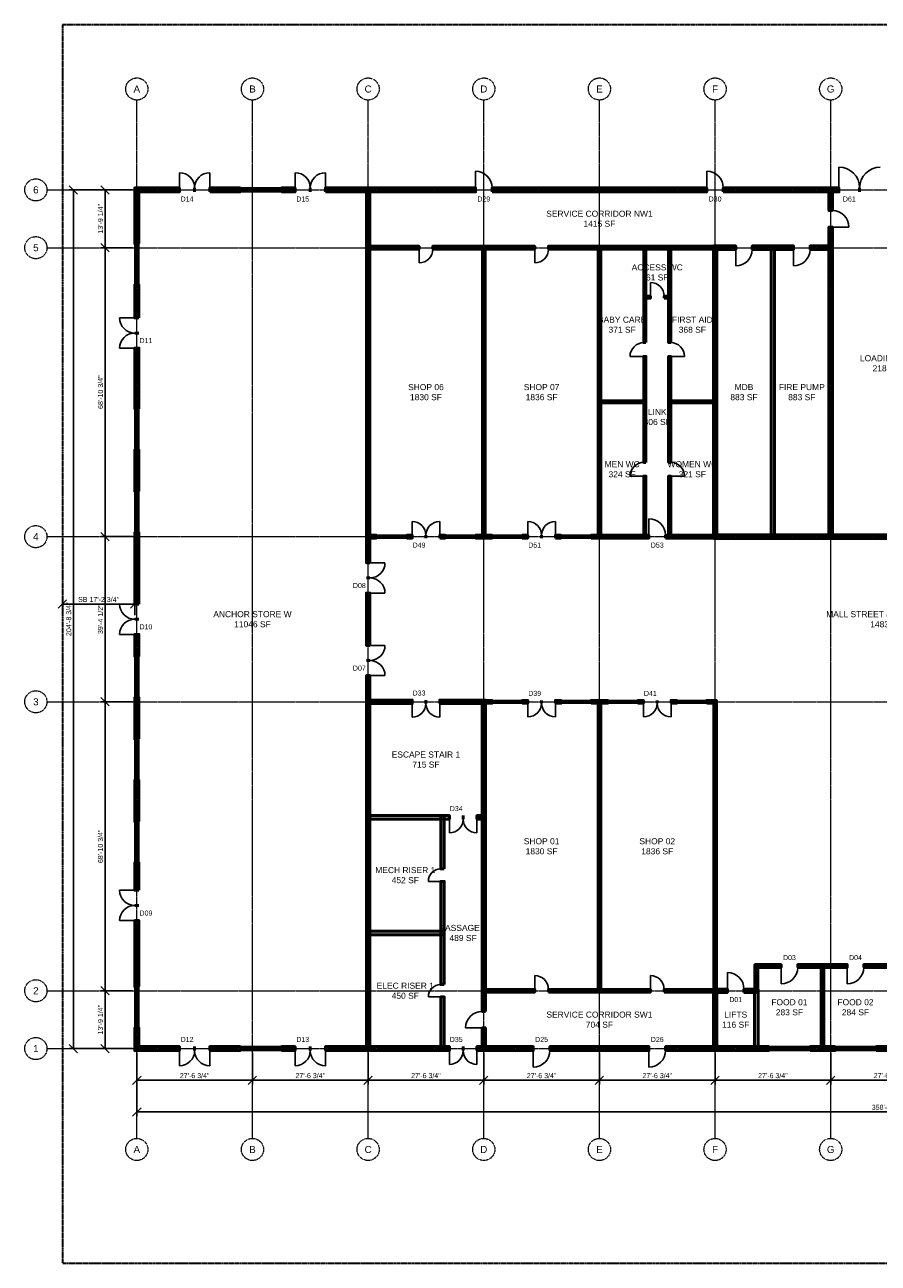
# Model space of a CAD drawing. Header units: inches. Extents: x -108 to 4832, y -12 to 3555.
# Tile 1 of 3: x -108 to 2333, y 0 to 3543. Entities that reach past the tile are written whole.
import ezdxf
from ezdxf.enums import TextEntityAlignment as Align

# ---------------------------------------------------------------- set-up
doc = ezdxf.new("R2010")
doc.units = ezdxf.units.IN
doc.header["$LTSCALE"] = 0.03937
doc.header["$MEASUREMENT"] = 0
doc.linetypes.add('CENTER', pattern=[5.08, 3.175, -0.635, 0.635, -0.635])
doc.linetypes.add('PHANTOM', pattern=[6.35, 3.175, -0.635, 0.635, -0.635, 0.635, -0.635])
for name, color, linetype, lineweight in [('A-ANNO-DIMS', 1, 'Continuous', 18), ('A-ANNO-SYMB', 2, 'Continuous', 18), ('A-AREA-IDEN', 2, 'Continuous', 18), ('A-DOOR', 3, 'Continuous', 25), ('A-GLAZ', 4, 'Continuous', 25), ('A-WALL', 7, 'Continuous', 50), ('A-WALL-PATT', 8, 'Continuous', 9), ('C-PROP-LINE', 1, 'PHANTOM', 35), ('S-GRID', 1, 'CENTER', 13)]:
    doc.layers.add(name, color=color, linetype=linetype, lineweight=lineweight)
doc.styles.add('NCS-ARIAL', font='arial.ttf')
doc.dimstyles.new('ARCH-48', dxfattribs={"dimscale": 192, "dimtxt": 0.075, "dimasz": 0.0625, "dimexe": 0.0625, "dimexo": 0.0625, "dimgap": 0.03125, "dimtad": 1, "dimdec": 4, "dimzin": 3, "dimdsep": 46, "dimlunit": 4, "dimtxsty": 'NCS-ARIAL', "dimtsz": 0.0625, "dimcen": 2.5, "dimclrd": 256, "dimclre": 256, "dimclrt": 256, "dimazin": 3, "dimtfac": 1, "dimtmove": 0, "dimatfit": 3})

msp = doc.modelspace()

# ---------------------------------------------------------------- hatches: boundary and pattern name
at = {"layer": 'A-WALL-PATT'}
for points in [[(206.69291, 3064.96063), (334.64567, 3064.96063), (334.64567, 3076.77165), (206.69291, 3076.77165)], [(218.50394, 2917.32283), (218.50394, 3076.77165), (206.69291, 3076.77165), (206.69291, 2917.32283)], [(421.25984, 3064.96063), (507.87402, 3064.96063), (507.87402, 3076.77165), (421.25984, 3076.77165)], [(625.98425, 3064.96063), (665.35433, 3064.96063), (665.35433, 3076.77165), (625.98425, 3076.77165)], [(751.9685, 3064.96063), (1181.10236, 3064.96063), (1181.10236, 3076.77165), (751.9685, 3076.77165)], [(878.93701, 2003.93701), (878.93701, 3075.7874), (869.09449, 3075.7874), (869.09449, 2003.93701)], [(1228.34646, 3064.96063), (1842.51969, 3064.96063), (1842.51969, 3076.77165), (1228.34646, 3076.77165)], [(1889.76378, 3064.96063), (2220.47244, 3064.96063), (2220.47244, 3076.77165), (1889.76378, 3076.77165)], [(2201.77165, 3011.81102), (2201.77165, 3075.7874), (2191.92913, 3075.7874), (2191.92913, 3011.81102)], [(2201.77165, 2073.8189), (2201.77165, 2964.56693), (2191.92913, 2964.56693), (2191.92913, 2073.8189)], [(870.07874, 2901.5748), (1019.68504, 2901.5748), (1019.68504, 2909.44882), (870.07874, 2909.44882)], [(1059.05512, 2901.5748), (1350.3937, 2901.5748), (1350.3937, 2909.44882), (1059.05512, 2909.44882)], [(1208.66142, 2074.80315), (1208.66142, 2909.44882), (1200.7874, 2909.44882), (1200.7874, 2074.80315)], [(1389.76378, 2901.5748), (1870.07874, 2901.5748), (1870.07874, 2909.44882), (1389.76378, 2909.44882)], [(1539.37008, 2074.80315), (1539.37008, 2909.44882), (1531.49606, 2909.44882), (1531.49606, 2074.80315)], [(1668.30709, 2633.85827), (1668.30709, 2908.46457), (1662.40157, 2908.46457), (1662.40157, 2633.85827)], [(1739.17323, 2633.85827), (1739.17323, 2908.46457), (1733.26772, 2908.46457), (1733.26772, 2633.85827)], [(1861.22047, 2900.59055), (1925.19685, 2900.59055), (1925.19685, 2910.43307), (1861.22047, 2910.43307)], [(1871.06299, 2073.8189), (1871.06299, 2910.43307), (1861.22047, 2910.43307), (1861.22047, 2073.8189)], [(1972.44094, 2900.59055), (2090.55118, 2900.59055), (2090.55118, 2910.43307), (1972.44094, 2910.43307)], [(2036.41732, 2073.8189), (2036.41732, 2910.43307), (2026.5748, 2910.43307), (2026.5748, 2073.8189)], [(2137.79528, 2900.59055), (2201.77165, 2900.59055), (2201.77165, 2910.43307), (2137.79528, 2910.43307)], [(218.50394, 2704.72441), (218.50394, 2799.2126), (206.69291, 2799.2126), (206.69291, 2704.72441)], [(1662.40157, 2760.82677), (1681.10236, 2760.82677), (1681.10236, 2766.73228), (1662.40157, 2766.73228)], [(1720.47244, 2760.82677), (1739.17323, 2760.82677), (1739.17323, 2766.73228), (1720.47244, 2766.73228)], [(218.50394, 2444.88189), (218.50394, 2618.11024), (206.69291, 2618.11024), (206.69291, 2444.88189)], [(1668.30709, 2291.33858), (1668.30709, 2594.48819), (1662.40157, 2594.48819), (1662.40157, 2291.33858)], [(1739.17323, 2291.33858), (1739.17323, 2594.48819), (1733.26772, 2594.48819), (1733.26772, 2291.33858)], [(1532.48031, 2461.61417), (1668.30709, 2461.61417), (1668.30709, 2467.51969), (1532.48031, 2467.51969)], [(1733.26772, 2461.61417), (1869.09449, 2461.61417), (1869.09449, 2467.51969), (1733.26772, 2467.51969)], [(218.50394, 2208.66142), (218.50394, 2326.77165), (206.69291, 2326.77165), (206.69291, 2208.66142)], [(1668.30709, 2075.7874), (1668.30709, 2251.9685), (1662.40157, 2251.9685), (1662.40157, 2075.7874)], [(1739.17323, 2075.7874), (1739.17323, 2251.9685), (1733.26772, 2251.9685), (1733.26772, 2075.7874)], [(218.50394, 1885.82677), (218.50394, 2090.55118), (206.69291, 2090.55118), (206.69291, 1885.82677)], [(870.07874, 2074.80315), (897.6378, 2074.80315), (897.6378, 2082.67717), (870.07874, 2082.67717)], [(984.25197, 2074.80315), (1000, 2074.80315), (1000, 2082.67717), (984.25197, 2082.67717)], [(1078.74016, 2074.80315), (1094.48819, 2074.80315), (1094.48819, 2082.67717), (1078.74016, 2082.67717)], [(1181.10236, 2074.80315), (1228.34646, 2074.80315), (1228.34646, 2082.67717), (1181.10236, 2082.67717)], [(1314.96063, 2074.80315), (1330.70866, 2074.80315), (1330.70866, 2082.67717), (1314.96063, 2082.67717)], [(1409.44882, 2074.80315), (1425.19685, 2074.80315), (1425.19685, 2082.67717), (1409.44882, 2082.67717)], [(1511.81102, 2074.80315), (1677.16535, 2074.80315), (1677.16535, 2082.67717), (1511.81102, 2082.67717)], [(1724.40945, 2074.80315), (1870.07874, 2074.80315), (1870.07874, 2082.67717), (1724.40945, 2082.67717)], [(1861.22047, 2073.8189), (2863.18898, 2073.8189), (2863.18898, 2083.66142), (1861.22047, 2083.66142)], [(878.93701, 1767.71654), (878.93701, 1917.32283), (869.09449, 1917.32283), (869.09449, 1767.71654)], [(218.50394, 1736.22047), (218.50394, 1799.2126), (206.69291, 1799.2126), (206.69291, 1736.22047)], [(878.93701, 609.25197), (878.93701, 1681.10236), (869.09449, 1681.10236), (869.09449, 609.25197)], [(218.50394, 1500), (218.50394, 1618.11024), (206.69291, 1618.11024), (206.69291, 1500)], [(869.09449, 1601.37795), (1000, 1601.37795), (1000, 1611.22047), (869.09449, 1611.22047)], [(1078.74016, 1601.37795), (1209.64567, 1601.37795), (1209.64567, 1611.22047), (1078.74016, 1611.22047)], [(1209.64567, 720.47244), (1209.64567, 1611.22047), (1199.80315, 1611.22047), (1199.80315, 720.47244)], [(1200.7874, 1602.3622), (1228.34646, 1602.3622), (1228.34646, 1610.23622), (1200.7874, 1610.23622)], [(1314.96063, 1602.3622), (1330.70866, 1602.3622), (1330.70866, 1610.23622), (1314.96063, 1610.23622)], [(1409.44882, 1602.3622), (1425.19685, 1602.3622), (1425.19685, 1610.23622), (1409.44882, 1610.23622)], [(1511.81102, 1602.3622), (1559.05512, 1602.3622), (1559.05512, 1610.23622), (1511.81102, 1610.23622)], [(1539.37008, 775.59055), (1539.37008, 1610.23622), (1531.49606, 1610.23622), (1531.49606, 775.59055)], [(1645.66929, 1602.3622), (1661.41732, 1602.3622), (1661.41732, 1610.23622), (1645.66929, 1610.23622)], [(1740.15748, 1602.3622), (1755.90551, 1602.3622), (1755.90551, 1610.23622), (1740.15748, 1610.23622)], [(1842.51969, 1602.3622), (1870.07874, 1602.3622), (1870.07874, 1610.23622), (1842.51969, 1610.23622)], [(1870.07874, 775.59055), (1870.07874, 1610.23622), (1862.20472, 1610.23622), (1862.20472, 775.59055)], [(218.50394, 1263.77953), (218.50394, 1381.88976), (206.69291, 1381.88976), (206.69291, 1263.77953)], [(869.09449, 1270.66929), (1106.29921, 1270.66929), (1106.29921, 1280.51181), (869.09449, 1280.51181)], [(1091.53543, 1127.95276), (1091.53543, 1280.51181), (1081.69291, 1280.51181), (1081.69291, 1127.95276)], [(1185.03937, 1270.66929), (1209.64567, 1270.66929), (1209.64567, 1280.51181), (1185.03937, 1280.51181)], [(218.50394, 1066.92913), (218.50394, 1145.66929), (206.69291, 1145.66929), (206.69291, 1066.92913)], [(1091.53543, 797.24409), (1091.53543, 1092.51969), (1081.69291, 1092.51969), (1081.69291, 797.24409)], [(218.50394, 791.33858), (218.50394, 980.31496), (206.69291, 980.31496), (206.69291, 791.33858)], [(869.09449, 939.96063), (1091.53543, 939.96063), (1091.53543, 949.80315), (869.09449, 949.80315)], [(1980.31496, 846.45669), (2055.11811, 846.45669), (2055.11811, 854.33071), (1980.31496, 854.33071)], [(1988.18898, 775.59055), (1988.18898, 854.33071), (1980.31496, 854.33071), (1980.31496, 775.59055)], [(2102.3622, 846.45669), (2244.09449, 846.45669), (2244.09449, 854.33071), (2102.3622, 854.33071)], [(2177.16535, 610.23622), (2177.16535, 854.33071), (2169.29134, 854.33071), (2169.29134, 610.23622)], [(2291.33858, 846.45669), (2433.07087, 846.45669), (2433.07087, 854.33071), (2291.33858, 854.33071)], [(1200.7874, 775.59055), (1350.3937, 775.59055), (1350.3937, 783.46457), (1200.7874, 783.46457)], [(1389.76378, 775.59055), (1681.10236, 775.59055), (1681.10236, 783.46457), (1389.76378, 783.46457)], [(1720.47244, 775.59055), (1870.07874, 775.59055), (1870.07874, 783.46457), (1720.47244, 783.46457)], [(1861.22047, 774.6063), (1901.5748, 774.6063), (1901.5748, 784.44882), (1861.22047, 784.44882)], [(1871.06299, 609.25197), (1871.06299, 784.44882), (1861.22047, 784.44882), (1861.22047, 609.25197)], [(1948.8189, 774.6063), (1989.17323, 774.6063), (1989.17323, 784.44882), (1948.8189, 784.44882)], [(1989.17323, 609.25197), (1989.17323, 784.44882), (1979.33071, 784.44882), (1979.33071, 609.25197)], [(1091.53543, 609.25197), (1091.53543, 761.81102), (1081.69291, 761.81102), (1081.69291, 609.25197)], [(218.50394, 608.26772), (218.50394, 673.22835), (206.69291, 673.22835), (206.69291, 608.26772)], [(1209.64567, 609.25197), (1209.64567, 673.22835), (1199.80315, 673.22835), (1199.80315, 609.25197)], [(206.69291, 608.26772), (334.64567, 608.26772), (334.64567, 620.07874), (206.69291, 620.07874)], [(421.25984, 608.26772), (507.87402, 608.26772), (507.87402, 620.07874), (421.25984, 620.07874)], [(625.98425, 608.26772), (665.35433, 608.26772), (665.35433, 620.07874), (625.98425, 620.07874)], [(751.9685, 608.26772), (1106.29921, 608.26772), (1106.29921, 620.07874), (751.9685, 620.07874)], [(1185.03937, 608.26772), (1346.45669, 608.26772), (1346.45669, 620.07874), (1185.03937, 620.07874)], [(1393.70079, 608.26772), (1677.16535, 608.26772), (1677.16535, 620.07874), (1393.70079, 620.07874)], [(1724.40945, 608.26772), (2019.68504, 608.26772), (2019.68504, 620.07874), (1724.40945, 620.07874)], [(2137.79528, 608.26772), (2208.66142, 608.26772), (2208.66142, 620.07874), (2137.79528, 620.07874)], [(2326.77165, 608.26772), (2397.6378, 608.26772), (2397.6378, 620.07874), (2326.77165, 620.07874)]]:
    msp.add_hatch(color=256, dxfattribs=at).paths.add_polyline_path(points)

# ---------------------------------------------------------------- linework, layer by layer
at = {"layer": 'A-DOOR'}
for p, q in [((334.64567, 3076.77165), (334.64567, 3120.07874)), ((421.25984, 3076.77165), (421.25984, 3120.07874)), ((665.35433, 3076.77165), (665.35433, 3120.07874)), ((751.9685, 3076.77165), (751.9685, 3120.07874)), ((1181.10236, 3076.77165), (1181.10236, 3124.01575)), ((1842.51969, 3076.77165), (1842.51969, 3124.01575)), ((2220.47244, 3076.77165), (2220.47244, 3135.82677)), ((2201.77165, 2964.56693), (2249.01575, 2964.56693)), ((1019.68504, 2901.5748), (1019.68504, 2862.20472)), ((1350.3937, 2901.5748), (1350.3937, 2862.20472)), ((1925.19685, 2900.59055), (1925.19685, 2853.34646)), ((2090.55118, 2900.59055), (2090.55118, 2853.34646)), ((1681.10236, 2766.73228), (1681.10236, 2806.10236)), ((206.69291, 2704.72441), (163.38583, 2704.72441)), ((206.69291, 2618.11024), (163.38583, 2618.11024)), ((1662.40157, 2594.48819), (1623.0315, 2594.48819)), ((1739.17323, 2594.48819), (1778.54331, 2594.48819)), ((1662.40157, 2251.9685), (1623.0315, 2251.9685)), ((1739.17323, 2251.9685), (1778.54331, 2251.9685)), ((1677.16535, 2082.67717), (1677.16535, 2129.92126)), ((1000, 2082.67717), (1000, 2122.04724)), ((1078.74016, 2082.67717), (1078.74016, 2122.04724)), ((1330.70866, 2082.67717), (1330.70866, 2122.04724)), ((1409.44882, 2082.67717), (1409.44882, 2122.04724)), ((878.93701, 2003.93701), (922.24409, 2003.93701)), ((878.93701, 1917.32283), (922.24409, 1917.32283)), ((206.69291, 1885.82677), (163.38583, 1885.82677)), ((206.69291, 1799.2126), (163.38583, 1799.2126)), ((878.93701, 1767.71654), (922.24409, 1767.71654)), ((878.93701, 1681.10236), (922.24409, 1681.10236)), ((1000, 1601.37795), (1000, 1562.00787)), ((1078.74016, 1601.37795), (1078.74016, 1562.00787)), ((1330.70866, 1602.3622), (1330.70866, 1562.99213)), ((1409.44882, 1602.3622), (1409.44882, 1562.99213)), ((1661.41732, 1602.3622), (1661.41732, 1562.99213)), ((1740.15748, 1602.3622), (1740.15748, 1562.99213)), ((1106.29921, 1270.66929), (1106.29921, 1231.29921)), ((1185.03937, 1270.66929), (1185.03937, 1231.29921)), ((206.69291, 1066.92913), (163.38583, 1066.92913)), ((1081.69291, 1092.51969), (1046.25984, 1092.51969)), ((206.69291, 980.31496), (163.38583, 980.31496)), ((1350.3937, 783.46457), (1350.3937, 822.83465)), ((1681.10236, 783.46457), (1681.10236, 822.83465)), ((1901.5748, 784.44882), (1901.5748, 831.69291)), ((2055.11811, 846.45669), (2055.11811, 799.2126)), ((2244.09449, 846.45669), (2244.09449, 799.2126)), ((1081.69291, 761.81102), (1046.25984, 761.81102)), ((1199.80315, 673.22835), (1152.55906, 673.22835)), ((334.64567, 608.26772), (334.64567, 564.96063)), ((421.25984, 608.26772), (421.25984, 564.96063)), ((665.35433, 608.26772), (665.35433, 564.96063)), ((751.9685, 608.26772), (751.9685, 564.96063)), ((1106.29921, 608.26772), (1106.29921, 568.89764)), ((1185.03937, 608.26772), (1185.03937, 568.89764)), ((1346.45669, 608.26772), (1346.45669, 561.02362)), ((1677.16535, 608.26772), (1677.16535, 561.02362))]:
    msp.add_line(p, q, dxfattribs=at)
for centre, radius, start, end in [((334.64567, 3076.77165), 43.30709, 0, 90), ((421.25984, 3076.77165), 43.30709, 90, 180), ((665.35433, 3076.77165), 43.30709, 0, 90), ((751.9685, 3076.77165), 43.30709, 90, 180), ((1181.10236, 3076.77165), 47.24409, 0, 90), ((1842.51969, 3076.77165), 47.24409, 0, 90), ((2220.47244, 3076.77165), 59.05512, 0, 90), ((2338.58268, 3076.77165), 59.05512, 90, 180), ((2201.77165, 2964.56693), 47.24409, 0, 90), ((1019.68504, 2901.5748), 39.37008, -90, 0), ((1350.3937, 2901.5748), 39.37008, -90, 0), ((1925.19685, 2900.59055), 47.24409, -90, 0), ((2090.55118, 2900.59055), 47.24409, -90, 0), ((1681.10236, 2766.73228), 39.37008, 0, 90), ((206.69291, 2704.72441), 43.30709, 180, -90), ((206.69291, 2618.11024), 43.30709, 90, 180), ((1662.40157, 2594.48819), 39.37008, 90, 180), ((1739.17323, 2594.48819), 39.37008, 0, 90), ((1662.40157, 2251.9685), 39.37008, 90, 180), ((1739.17323, 2251.9685), 39.37008, 0, 90), ((1677.16535, 2082.67717), 47.24409, 0, 90), ((1000, 2082.67717), 39.37008, 0, 90), ((1078.74016, 2082.67717), 39.37008, 90, 180), ((1330.70866, 2082.67717), 39.37008, 0, 90), ((1409.44882, 2082.67717), 39.37008, 90, 180), ((878.93701, 2003.93701), 43.30709, -90, 0), ((878.93701, 1917.32283), 43.30709, 0, 90), ((206.69291, 1885.82677), 43.30709, 180, -90), ((206.69291, 1799.2126), 43.30709, 90, 180), ((878.93701, 1767.71654), 43.30709, -90, 0), ((878.93701, 1681.10236), 43.30709, 0, 90), ((1000, 1601.37795), 39.37008, -90, 0), ((1078.74016, 1601.37795), 39.37008, 180, -90), ((1330.70866, 1602.3622), 39.37008, -90, 0), ((1409.44882, 1602.3622), 39.37008, 180, -90), ((1661.41732, 1602.3622), 39.37008, -90, 0), ((1740.15748, 1602.3622), 39.37008, 180, -90), ((1106.29921, 1270.66929), 39.37008, -90, 0), ((1185.03937, 1270.66929), 39.37008, 180, -90), ((1081.69291, 1092.51969), 35.43307, 90, 180), ((206.69291, 1066.92913), 43.30709, 180, -90), ((206.69291, 980.31496), 43.30709, 90, 180), ((1350.3937, 783.46457), 39.37008, 0, 90), ((1681.10236, 783.46457), 39.37008, 0, 90), ((1901.5748, 784.44882), 47.24409, 0, 90), ((2055.11811, 846.45669), 47.24409, -90, 0), ((2244.09449, 846.45669), 47.24409, -90, 0), ((1081.69291, 761.81102), 35.43307, 90, 180), ((1199.80315, 673.22835), 47.24409, 90, 180), ((334.64567, 608.26772), 43.30709, -90, 0), ((421.25984, 608.26772), 43.30709, 180, -90), ((665.35433, 608.26772), 43.30709, -90, 0), ((751.9685, 608.26772), 43.30709, 180, -90), ((1106.29921, 608.26772), 39.37008, -90, 0), ((1185.03937, 608.26772), 39.37008, 180, -90), ((1346.45669, 608.26772), 47.24409, -90, 0), ((1677.16535, 608.26772), 47.24409, -90, 0)]:
    msp.add_arc(centre, radius, start, end, dxfattribs=at)
at = {"layer": 'A-GLAZ'}
for p, q in [((507.87402, 3076.77165), (625.98425, 3076.77165)), ((507.87402, 3072.34252), (625.98425, 3072.34252)), ((507.87402, 3069.38976), (625.98425, 3069.38976)), ((507.87402, 3064.96063), (625.98425, 3064.96063)), ((206.69291, 2799.2126), (206.69291, 2917.32283)), ((211.12205, 2799.2126), (211.12205, 2917.32283)), ((214.0748, 2799.2126), (214.0748, 2917.32283)), ((218.50394, 2799.2126), (218.50394, 2917.32283)), ((206.69291, 2326.77165), (206.69291, 2444.88189)), ((211.12205, 2326.77165), (211.12205, 2444.88189)), ((214.0748, 2326.77165), (214.0748, 2444.88189)), ((218.50394, 2326.77165), (218.50394, 2444.88189)), ((206.69291, 2090.55118), (206.69291, 2208.66142)), ((211.12205, 2090.55118), (211.12205, 2208.66142)), ((214.0748, 2090.55118), (214.0748, 2208.66142)), ((218.50394, 2090.55118), (218.50394, 2208.66142)), ((897.6378, 2082.67717), (984.25197, 2082.67717)), ((897.6378, 2079.72441), (984.25197, 2079.72441)), ((897.6378, 2077.75591), (984.25197, 2077.75591)), ((897.6378, 2074.80315), (984.25197, 2074.80315)), ((1094.48819, 2082.67717), (1181.10236, 2082.67717)), ((1094.48819, 2079.72441), (1181.10236, 2079.72441)), ((1094.48819, 2077.75591), (1181.10236, 2077.75591)), ((1094.48819, 2074.80315), (1181.10236, 2074.80315)), ((1228.34646, 2082.67717), (1314.96063, 2082.67717)), ((1228.34646, 2079.72441), (1314.96063, 2079.72441)), ((1228.34646, 2077.75591), (1314.96063, 2077.75591)), ((1228.34646, 2074.80315), (1314.96063, 2074.80315)), ((1425.19685, 2082.67717), (1511.81102, 2082.67717)), ((1425.19685, 2079.72441), (1511.81102, 2079.72441)), ((1425.19685, 2077.75591), (1511.81102, 2077.75591)), ((1425.19685, 2074.80315), (1511.81102, 2074.80315)), ((206.69291, 1618.11024), (206.69291, 1736.22047)), ((211.12205, 1618.11024), (211.12205, 1736.22047)), ((214.0748, 1618.11024), (214.0748, 1736.22047)), ((218.50394, 1618.11024), (218.50394, 1736.22047)), ((1228.34646, 1610.23622), (1314.96063, 1610.23622)), ((1228.34646, 1607.28346), (1314.96063, 1607.28346)), ((1228.34646, 1605.31496), (1314.96063, 1605.31496)), ((1228.34646, 1602.3622), (1314.96063, 1602.3622)), ((1425.19685, 1610.23622), (1511.81102, 1610.23622)), ((1425.19685, 1607.28346), (1511.81102, 1607.28346)), ((1425.19685, 1605.31496), (1511.81102, 1605.31496)), ((1425.19685, 1602.3622), (1511.81102, 1602.3622)), ((1559.05512, 1610.23622), (1645.66929, 1610.23622)), ((1559.05512, 1607.28346), (1645.66929, 1607.28346)), ((1559.05512, 1605.31496), (1645.66929, 1605.31496)), ((1559.05512, 1602.3622), (1645.66929, 1602.3622)), ((1755.90551, 1610.23622), (1842.51969, 1610.23622)), ((1755.90551, 1607.28346), (1842.51969, 1607.28346)), ((1755.90551, 1605.31496), (1842.51969, 1605.31496)), ((1755.90551, 1602.3622), (1842.51969, 1602.3622)), ((206.69291, 1381.88976), (206.69291, 1500)), ((211.12205, 1381.88976), (211.12205, 1500)), ((214.0748, 1381.88976), (214.0748, 1500)), ((218.50394, 1381.88976), (218.50394, 1500)), ((206.69291, 1145.66929), (206.69291, 1263.77953)), ((211.12205, 1145.66929), (211.12205, 1263.77953)), ((214.0748, 1145.66929), (214.0748, 1263.77953)), ((218.50394, 1145.66929), (218.50394, 1263.77953)), ((206.69291, 673.22835), (206.69291, 791.33858)), ((211.12205, 673.22835), (211.12205, 791.33858)), ((214.0748, 673.22835), (214.0748, 791.33858)), ((218.50394, 673.22835), (218.50394, 791.33858)), ((507.87402, 620.07874), (625.98425, 620.07874)), ((507.87402, 615.64961), (625.98425, 615.64961)), ((507.87402, 612.69685), (625.98425, 612.69685)), ((507.87402, 608.26772), (625.98425, 608.26772)), ((2019.68504, 620.07874), (2137.79528, 620.07874)), ((2019.68504, 615.64961), (2137.79528, 615.64961)), ((2019.68504, 612.69685), (2137.79528, 612.69685)), ((2019.68504, 608.26772), (2137.79528, 608.26772)), ((2208.66142, 620.07874), (2326.77165, 620.07874)), ((2208.66142, 615.64961), (2326.77165, 615.64961)), ((2208.66142, 612.69685), (2326.77165, 612.69685)), ((2208.66142, 608.26772), (2326.77165, 608.26772))]:
    msp.add_line(p, q, dxfattribs=at)
at = {"layer": 'A-WALL'}
for p, q in [((334.64567, 3064.96063), (334.64567, 3076.77165)), ((377.95276, 3064.96063), (377.95276, 3076.77165)), ((377.95276, 3064.96063), (377.95276, 3076.77165)), ((421.25984, 3064.96063), (421.25984, 3076.77165)), ((507.87402, 3064.96063), (507.87402, 3076.77165)), ((625.98425, 3064.96063), (625.98425, 3076.77165)), ((665.35433, 3064.96063), (665.35433, 3076.77165)), ((708.66142, 3064.96063), (708.66142, 3076.77165)), ((708.66142, 3064.96063), (708.66142, 3076.77165)), ((751.9685, 3064.96063), (751.9685, 3076.77165)), ((1181.10236, 3064.96063), (1181.10236, 3076.77165)), ((1228.34646, 3064.96063), (1228.34646, 3076.77165)), ((1842.51969, 3064.96063), (1842.51969, 3076.77165)), ((1889.76378, 3064.96063), (1889.76378, 3076.77165)), ((2220.47244, 3064.96063), (2220.47244, 3076.77165)), ((2279.52756, 3064.96063), (2279.52756, 3076.77165)), ((2279.52756, 3064.96063), (2279.52756, 3076.77165)), ((2201.77165, 3011.81102), (2191.92913, 3011.81102)), ((2201.77165, 2964.56693), (2191.92913, 2964.56693)), ((218.50394, 2917.32283), (206.69291, 2917.32283)), ((1019.68504, 2901.5748), (1019.68504, 2909.44882)), ((1059.05512, 2901.5748), (1059.05512, 2909.44882)), ((1350.3937, 2901.5748), (1350.3937, 2909.44882)), ((1389.76378, 2901.5748), (1389.76378, 2909.44882)), ((1925.19685, 2900.59055), (1925.19685, 2910.43307)), ((1972.44094, 2900.59055), (1972.44094, 2910.43307)), ((2090.55118, 2900.59055), (2090.55118, 2910.43307)), ((2137.79528, 2900.59055), (2137.79528, 2910.43307)), ((218.50394, 2799.2126), (206.69291, 2799.2126)), ((1681.10236, 2760.82677), (1681.10236, 2766.73228)), ((1720.47244, 2760.82677), (1720.47244, 2766.73228)), ((218.50394, 2704.72441), (206.69291, 2704.72441)), ((218.50394, 2661.41732), (206.69291, 2661.41732)), ((218.50394, 2661.41732), (206.69291, 2661.41732)), ((1668.30709, 2633.85827), (1662.40157, 2633.85827)), ((1739.17323, 2633.85827), (1733.26772, 2633.85827)), ((218.50394, 2618.11024), (206.69291, 2618.11024)), ((1668.30709, 2594.48819), (1662.40157, 2594.48819)), ((1739.17323, 2594.48819), (1733.26772, 2594.48819)), ((218.50394, 2444.88189), (206.69291, 2444.88189)), ((218.50394, 2326.77165), (206.69291, 2326.77165)), ((1668.30709, 2291.33858), (1662.40157, 2291.33858)), ((1739.17323, 2291.33858), (1733.26772, 2291.33858)), ((1668.30709, 2251.9685), (1662.40157, 2251.9685)), ((1739.17323, 2251.9685), (1733.26772, 2251.9685)), ((218.50394, 2208.66142), (206.69291, 2208.66142)), ((218.50394, 2090.55118), (206.69291, 2090.55118)), ((897.6378, 2074.80315), (897.6378, 2082.67717)), ((984.25197, 2074.80315), (984.25197, 2082.67717)), ((1000, 2074.80315), (1000, 2082.67717)), ((1039.37008, 2074.80315), (1039.37008, 2082.67717)), ((1039.37008, 2074.80315), (1039.37008, 2082.67717)), ((1078.74016, 2074.80315), (1078.74016, 2082.67717)), ((1094.48819, 2074.80315), (1094.48819, 2082.67717)), ((1181.10236, 2074.80315), (1181.10236, 2082.67717)), ((1228.34646, 2074.80315), (1228.34646, 2082.67717)), ((1314.96063, 2074.80315), (1314.96063, 2082.67717)), ((1330.70866, 2074.80315), (1330.70866, 2082.67717)), ((1370.07874, 2074.80315), (1370.07874, 2082.67717)), ((1370.07874, 2074.80315), (1370.07874, 2082.67717)), ((1409.44882, 2074.80315), (1409.44882, 2082.67717)), ((1425.19685, 2074.80315), (1425.19685, 2082.67717)), ((1511.81102, 2074.80315), (1511.81102, 2082.67717)), ((1677.16535, 2074.80315), (1677.16535, 2082.67717)), ((1724.40945, 2074.80315), (1724.40945, 2082.67717)), ((878.93701, 2003.93701), (869.09449, 2003.93701)), ((878.93701, 1960.62992), (869.09449, 1960.62992)), ((878.93701, 1960.62992), (869.09449, 1960.62992)), ((878.93701, 1917.32283), (869.09449, 1917.32283)), ((218.50394, 1885.82677), (206.69291, 1885.82677)), ((218.50394, 1842.51969), (206.69291, 1842.51969)), ((218.50394, 1842.51969), (206.69291, 1842.51969)), ((218.50394, 1799.2126), (206.69291, 1799.2126)), ((218.50394, 1736.22047), (206.69291, 1736.22047)), ((878.93701, 1767.71654), (869.09449, 1767.71654)), ((878.93701, 1724.40945), (869.09449, 1724.40945)), ((878.93701, 1724.40945), (869.09449, 1724.40945)), ((878.93701, 1681.10236), (869.09449, 1681.10236)), ((218.50394, 1618.11024), (206.69291, 1618.11024)), ((1000, 1601.37795), (1000, 1611.22047)), ((1039.37008, 1601.37795), (1039.37008, 1611.22047)), ((1039.37008, 1601.37795), (1039.37008, 1611.22047)), ((1078.74016, 1601.37795), (1078.74016, 1611.22047)), ((1228.34646, 1602.3622), (1228.34646, 1610.23622)), ((1314.96063, 1602.3622), (1314.96063, 1610.23622)), ((1330.70866, 1602.3622), (1330.70866, 1610.23622)), ((1370.07874, 1602.3622), (1370.07874, 1610.23622)), ((1370.07874, 1602.3622), (1370.07874, 1610.23622)), ((1409.44882, 1602.3622), (1409.44882, 1610.23622)), ((1425.19685, 1602.3622), (1425.19685, 1610.23622)), ((1511.81102, 1602.3622), (1511.81102, 1610.23622)), ((1559.05512, 1602.3622), (1559.05512, 1610.23622)), ((1645.66929, 1602.3622), (1645.66929, 1610.23622)), ((1661.41732, 1602.3622), (1661.41732, 1610.23622)), ((1700.7874, 1602.3622), (1700.7874, 1610.23622)), ((1700.7874, 1602.3622), (1700.7874, 1610.23622)), ((1740.15748, 1602.3622), (1740.15748, 1610.23622)), ((1755.90551, 1602.3622), (1755.90551, 1610.23622)), ((1842.51969, 1602.3622), (1842.51969, 1610.23622)), ((218.50394, 1500), (206.69291, 1500)), ((218.50394, 1381.88976), (206.69291, 1381.88976)), ((1106.29921, 1270.66929), (1106.29921, 1280.51181)), ((1145.66929, 1270.66929), (1145.66929, 1280.51181)), ((1145.66929, 1270.66929), (1145.66929, 1280.51181)), ((1185.03937, 1270.66929), (1185.03937, 1280.51181)), ((218.50394, 1263.77953), (206.69291, 1263.77953)), ((218.50394, 1145.66929), (206.69291, 1145.66929)), ((1091.53543, 1127.95276), (1081.69291, 1127.95276)), ((218.50394, 1066.92913), (206.69291, 1066.92913)), ((1091.53543, 1092.51969), (1081.69291, 1092.51969)), ((218.50394, 1023.62205), (206.69291, 1023.62205)), ((218.50394, 1023.62205), (206.69291, 1023.62205)), ((218.50394, 980.31496), (206.69291, 980.31496)), ((2055.11811, 846.45669), (2055.11811, 854.33071)), ((2102.3622, 846.45669), (2102.3622, 854.33071)), ((2244.09449, 846.45669), (2244.09449, 854.33071)), ((2291.33858, 846.45669), (2291.33858, 854.33071)), ((218.50394, 791.33858), (206.69291, 791.33858)), ((1091.53543, 797.24409), (1081.69291, 797.24409)), ((1350.3937, 775.59055), (1350.3937, 783.46457)), ((1389.76378, 775.59055), (1389.76378, 783.46457)), ((1681.10236, 775.59055), (1681.10236, 783.46457)), ((1720.47244, 775.59055), (1720.47244, 783.46457)), ((1901.5748, 774.6063), (1901.5748, 784.44882)), ((1948.8189, 774.6063), (1948.8189, 784.44882)), ((1091.53543, 761.81102), (1081.69291, 761.81102)), ((1209.64567, 720.47244), (1199.80315, 720.47244)), ((218.50394, 673.22835), (206.69291, 673.22835)), ((1209.64567, 673.22835), (1199.80315, 673.22835)), ((334.64567, 608.26772), (334.64567, 620.07874)), ((377.95276, 608.26772), (377.95276, 620.07874)), ((377.95276, 608.26772), (377.95276, 620.07874)), ((421.25984, 608.26772), (421.25984, 620.07874)), ((507.87402, 608.26772), (507.87402, 620.07874)), ((625.98425, 608.26772), (625.98425, 620.07874)), ((665.35433, 608.26772), (665.35433, 620.07874)), ((708.66142, 608.26772), (708.66142, 620.07874)), ((708.66142, 608.26772), (708.66142, 620.07874)), ((751.9685, 608.26772), (751.9685, 620.07874)), ((1106.29921, 608.26772), (1106.29921, 620.07874)), ((1145.66929, 608.26772), (1145.66929, 620.07874)), ((1145.66929, 608.26772), (1145.66929, 620.07874)), ((1185.03937, 608.26772), (1185.03937, 620.07874)), ((1346.45669, 608.26772), (1346.45669, 620.07874)), ((1393.70079, 608.26772), (1393.70079, 620.07874)), ((1677.16535, 608.26772), (1677.16535, 620.07874)), ((1724.40945, 608.26772), (1724.40945, 620.07874)), ((2019.68504, 608.26772), (2019.68504, 620.07874)), ((2137.79528, 608.26772), (2137.79528, 620.07874)), ((2208.66142, 608.26772), (2208.66142, 620.07874)), ((2326.77165, 608.26772), (2326.77165, 620.07874))]:
    msp.add_line(p, q, dxfattribs=at)
for points in [[(206.69291, 3064.96063), (334.64567, 3064.96063), (334.64567, 3076.77165), (206.69291, 3076.77165)], [(218.50394, 2917.32283), (218.50394, 3076.77165), (206.69291, 3076.77165), (206.69291, 2917.32283)], [(421.25984, 3064.96063), (507.87402, 3064.96063), (507.87402, 3076.77165), (421.25984, 3076.77165)], [(625.98425, 3064.96063), (665.35433, 3064.96063), (665.35433, 3076.77165), (625.98425, 3076.77165)], [(751.9685, 3064.96063), (1181.10236, 3064.96063), (1181.10236, 3076.77165), (751.9685, 3076.77165)], [(878.93701, 2003.93701), (878.93701, 3075.7874), (869.09449, 3075.7874), (869.09449, 2003.93701)], [(1228.34646, 3064.96063), (1842.51969, 3064.96063), (1842.51969, 3076.77165), (1228.34646, 3076.77165)], [(1889.76378, 3064.96063), (2220.47244, 3064.96063), (2220.47244, 3076.77165), (1889.76378, 3076.77165)], [(2201.77165, 3011.81102), (2201.77165, 3075.7874), (2191.92913, 3075.7874), (2191.92913, 3011.81102)], [(2201.77165, 2073.8189), (2201.77165, 2964.56693), (2191.92913, 2964.56693), (2191.92913, 2073.8189)], [(870.07874, 2901.5748), (1019.68504, 2901.5748), (1019.68504, 2909.44882), (870.07874, 2909.44882)], [(1059.05512, 2901.5748), (1350.3937, 2901.5748), (1350.3937, 2909.44882), (1059.05512, 2909.44882)], [(1208.66142, 2074.80315), (1208.66142, 2909.44882), (1200.7874, 2909.44882), (1200.7874, 2074.80315)], [(1389.76378, 2901.5748), (1870.07874, 2901.5748), (1870.07874, 2909.44882), (1389.76378, 2909.44882)], [(1539.37008, 2074.80315), (1539.37008, 2909.44882), (1531.49606, 2909.44882), (1531.49606, 2074.80315)], [(1668.30709, 2633.85827), (1668.30709, 2908.46457), (1662.40157, 2908.46457), (1662.40157, 2633.85827)], [(1739.17323, 2633.85827), (1739.17323, 2908.46457), (1733.26772, 2908.46457), (1733.26772, 2633.85827)], [(1861.22047, 2900.59055), (1925.19685, 2900.59055), (1925.19685, 2910.43307), (1861.22047, 2910.43307)], [(1871.06299, 2073.8189), (1871.06299, 2910.43307), (1861.22047, 2910.43307), (1861.22047, 2073.8189)], [(1972.44094, 2900.59055), (2090.55118, 2900.59055), (2090.55118, 2910.43307), (1972.44094, 2910.43307)], [(2036.41732, 2073.8189), (2036.41732, 2910.43307), (2026.5748, 2910.43307), (2026.5748, 2073.8189)], [(2137.79528, 2900.59055), (2201.77165, 2900.59055), (2201.77165, 2910.43307), (2137.79528, 2910.43307)], [(218.50394, 2704.72441), (218.50394, 2799.2126), (206.69291, 2799.2126), (206.69291, 2704.72441)], [(1662.40157, 2760.82677), (1681.10236, 2760.82677), (1681.10236, 2766.73228), (1662.40157, 2766.73228)], [(1720.47244, 2760.82677), (1739.17323, 2760.82677), (1739.17323, 2766.73228), (1720.47244, 2766.73228)], [(218.50394, 2444.88189), (218.50394, 2618.11024), (206.69291, 2618.11024), (206.69291, 2444.88189)], [(1668.30709, 2291.33858), (1668.30709, 2594.48819), (1662.40157, 2594.48819), (1662.40157, 2291.33858)], [(1739.17323, 2291.33858), (1739.17323, 2594.48819), (1733.26772, 2594.48819), (1733.26772, 2291.33858)], [(1532.48031, 2461.61417), (1668.30709, 2461.61417), (1668.30709, 2467.51969), (1532.48031, 2467.51969)], [(1733.26772, 2461.61417), (1869.09449, 2461.61417), (1869.09449, 2467.51969), (1733.26772, 2467.51969)], [(218.50394, 2208.66142), (218.50394, 2326.77165), (206.69291, 2326.77165), (206.69291, 2208.66142)], [(1668.30709, 2075.7874), (1668.30709, 2251.9685), (1662.40157, 2251.9685), (1662.40157, 2075.7874)], [(1739.17323, 2075.7874), (1739.17323, 2251.9685), (1733.26772, 2251.9685), (1733.26772, 2075.7874)], [(218.50394, 1885.82677), (218.50394, 2090.55118), (206.69291, 2090.55118), (206.69291, 1885.82677)], [(870.07874, 2074.80315), (897.6378, 2074.80315), (897.6378, 2082.67717), (870.07874, 2082.67717)], [(984.25197, 2074.80315), (1000, 2074.80315), (1000, 2082.67717), (984.25197, 2082.67717)], [(1078.74016, 2074.80315), (1094.48819, 2074.80315), (1094.48819, 2082.67717), (1078.74016, 2082.67717)], [(1181.10236, 2074.80315), (1228.34646, 2074.80315), (1228.34646, 2082.67717), (1181.10236, 2082.67717)], [(1314.96063, 2074.80315), (1330.70866, 2074.80315), (1330.70866, 2082.67717), (1314.96063, 2082.67717)], [(1409.44882, 2074.80315), (1425.19685, 2074.80315), (1425.19685, 2082.67717), (1409.44882, 2082.67717)], [(1511.81102, 2074.80315), (1677.16535, 2074.80315), (1677.16535, 2082.67717), (1511.81102, 2082.67717)], [(1724.40945, 2074.80315), (1870.07874, 2074.80315), (1870.07874, 2082.67717), (1724.40945, 2082.67717)], [(1861.22047, 2073.8189), (2863.18898, 2073.8189), (2863.18898, 2083.66142), (1861.22047, 2083.66142)], [(878.93701, 1767.71654), (878.93701, 1917.32283), (869.09449, 1917.32283), (869.09449, 1767.71654)], [(218.50394, 1736.22047), (218.50394, 1799.2126), (206.69291, 1799.2126), (206.69291, 1736.22047)], [(878.93701, 609.25197), (878.93701, 1681.10236), (869.09449, 1681.10236), (869.09449, 609.25197)], [(218.50394, 1500), (218.50394, 1618.11024), (206.69291, 1618.11024), (206.69291, 1500)], [(869.09449, 1601.37795), (1000, 1601.37795), (1000, 1611.22047), (869.09449, 1611.22047)], [(1078.74016, 1601.37795), (1209.64567, 1601.37795), (1209.64567, 1611.22047), (1078.74016, 1611.22047)], [(1209.64567, 720.47244), (1209.64567, 1611.22047), (1199.80315, 1611.22047), (1199.80315, 720.47244)], [(1200.7874, 1602.3622), (1228.34646, 1602.3622), (1228.34646, 1610.23622), (1200.7874, 1610.23622)], [(1314.96063, 1602.3622), (1330.70866, 1602.3622), (1330.70866, 1610.23622), (1314.96063, 1610.23622)], [(1409.44882, 1602.3622), (1425.19685, 1602.3622), (1425.19685, 1610.23622), (1409.44882, 1610.23622)], [(1511.81102, 1602.3622), (1559.05512, 1602.3622), (1559.05512, 1610.23622), (1511.81102, 1610.23622)], [(1539.37008, 775.59055), (1539.37008, 1610.23622), (1531.49606, 1610.23622), (1531.49606, 775.59055)], [(1645.66929, 1602.3622), (1661.41732, 1602.3622), (1661.41732, 1610.23622), (1645.66929, 1610.23622)], [(1740.15748, 1602.3622), (1755.90551, 1602.3622), (1755.90551, 1610.23622), (1740.15748, 1610.23622)], [(1842.51969, 1602.3622), (1870.07874, 1602.3622), (1870.07874, 1610.23622), (1842.51969, 1610.23622)], [(1870.07874, 775.59055), (1870.07874, 1610.23622), (1862.20472, 1610.23622), (1862.20472, 775.59055)], [(218.50394, 1263.77953), (218.50394, 1381.88976), (206.69291, 1381.88976), (206.69291, 1263.77953)], [(869.09449, 1270.66929), (1106.29921, 1270.66929), (1106.29921, 1280.51181), (869.09449, 1280.51181)], [(1091.53543, 1127.95276), (1091.53543, 1280.51181), (1081.69291, 1280.51181), (1081.69291, 1127.95276)], [(1185.03937, 1270.66929), (1209.64567, 1270.66929), (1209.64567, 1280.51181), (1185.03937, 1280.51181)], [(218.50394, 1066.92913), (218.50394, 1145.66929), (206.69291, 1145.66929), (206.69291, 1066.92913)], [(1091.53543, 797.24409), (1091.53543, 1092.51969), (1081.69291, 1092.51969), (1081.69291, 797.24409)], [(218.50394, 791.33858), (218.50394, 980.31496), (206.69291, 980.31496), (206.69291, 791.33858)], [(869.09449, 939.96063), (1091.53543, 939.96063), (1091.53543, 949.80315), (869.09449, 949.80315)], [(1980.31496, 846.45669), (2055.11811, 846.45669), (2055.11811, 854.33071), (1980.31496, 854.33071)], [(1988.18898, 775.59055), (1988.18898, 854.33071), (1980.31496, 854.33071), (1980.31496, 775.59055)], [(2102.3622, 846.45669), (2244.09449, 846.45669), (2244.09449, 854.33071), (2102.3622, 854.33071)], [(2177.16535, 610.23622), (2177.16535, 854.33071), (2169.29134, 854.33071), (2169.29134, 610.23622)], [(2291.33858, 846.45669), (2433.07087, 846.45669), (2433.07087, 854.33071), (2291.33858, 854.33071)], [(1200.7874, 775.59055), (1350.3937, 775.59055), (1350.3937, 783.46457), (1200.7874, 783.46457)], [(1389.76378, 775.59055), (1681.10236, 775.59055), (1681.10236, 783.46457), (1389.76378, 783.46457)], [(1720.47244, 775.59055), (1870.07874, 775.59055), (1870.07874, 783.46457), (1720.47244, 783.46457)], [(1861.22047, 774.6063), (1901.5748, 774.6063), (1901.5748, 784.44882), (1861.22047, 784.44882)], [(1871.06299, 609.25197), (1871.06299, 784.44882), (1861.22047, 784.44882), (1861.22047, 609.25197)], [(1948.8189, 774.6063), (1989.17323, 774.6063), (1989.17323, 784.44882), (1948.8189, 784.44882)], [(1989.17323, 609.25197), (1989.17323, 784.44882), (1979.33071, 784.44882), (1979.33071, 609.25197)], [(1091.53543, 609.25197), (1091.53543, 761.81102), (1081.69291, 761.81102), (1081.69291, 609.25197)], [(218.50394, 608.26772), (218.50394, 673.22835), (206.69291, 673.22835), (206.69291, 608.26772)], [(1209.64567, 609.25197), (1209.64567, 673.22835), (1199.80315, 673.22835), (1199.80315, 609.25197)], [(206.69291, 608.26772), (334.64567, 608.26772), (334.64567, 620.07874), (206.69291, 620.07874)], [(421.25984, 608.26772), (507.87402, 608.26772), (507.87402, 620.07874), (421.25984, 620.07874)], [(625.98425, 608.26772), (665.35433, 608.26772), (665.35433, 620.07874), (625.98425, 620.07874)], [(751.9685, 608.26772), (1106.29921, 608.26772), (1106.29921, 620.07874), (751.9685, 620.07874)], [(1185.03937, 608.26772), (1346.45669, 608.26772), (1346.45669, 620.07874), (1185.03937, 620.07874)], [(1393.70079, 608.26772), (1677.16535, 608.26772), (1677.16535, 620.07874), (1393.70079, 620.07874)], [(1724.40945, 608.26772), (2019.68504, 608.26772), (2019.68504, 620.07874), (1724.40945, 620.07874)], [(2137.79528, 608.26772), (2208.66142, 608.26772), (2208.66142, 620.07874), (2137.79528, 620.07874)], [(2326.77165, 608.26772), (2397.6378, 608.26772), (2397.6378, 620.07874), (2326.77165, 620.07874)]]:
    msp.add_lwpolyline(points, close=True, dxfattribs=at)
at = {"layer": 'C-PROP-LINE'}
msp.add_lwpolyline([(0, 0), (4724.40945, 0), (4724.40945, 3543.30709), (0, 3543.30709)], close=True, dxfattribs=at)
at = {"layer": 'S-GRID'}
for p, q in [((212.59843, 357.16535), (212.59843, 3327.87402)), ((543.30709, 357.16535), (543.30709, 3327.87402)), ((874.01575, 357.16535), (874.01575, 3327.87402)), ((1204.72441, 357.16535), (1204.72441, 3327.87402)), ((1535.43307, 357.16535), (1535.43307, 3327.87402)), ((1866.14173, 357.16535), (1866.14173, 3327.87402)), ((2196.85039, 357.16535), (2196.85039, 3327.87402)), ((-44.40945, 3070.86614), (4768.8189, 3070.86614)), ((-44.40945, 2905.51181), (4768.8189, 2905.51181)), ((-44.40945, 2078.74016), (4768.8189, 2078.74016)), ((-44.40945, 1606.29921), (4768.8189, 1606.29921)), ((-44.40945, 779.52756), (4768.8189, 779.52756)), ((-44.40945, 614.17323), (4768.8189, 614.17323))]:
    msp.add_line(p, q, dxfattribs=at)
for centre in [(212.59843, 3359.55402), (543.30709, 3359.55402), (874.01575, 3359.55402), (1204.72441, 3359.55402), (1535.43307, 3359.55402), (1866.14173, 3359.55402), (2196.85039, 3359.55402), (-76.08945, 3070.86614), (-76.08945, 2905.51181), (-76.08945, 2078.74016), (-76.08945, 1606.29921), (-76.08945, 779.52756), (-76.08945, 614.17323), (212.59843, 325.48535), (543.30709, 325.48535), (874.01575, 325.48535), (1204.72441, 325.48535), (1535.43307, 325.48535), (1866.14173, 325.48535), (2196.85039, 325.48535)]:
    msp.add_circle(centre, 31.68, dxfattribs=at)

# ---------------------------------------------------------------- texts
at = {"layer": 'A-ANNO-SYMB', "style": 'NCS-ARIAL'}
for s, p in [('D14', (356.29921, 3044.80063)), ('D15', (687.00787, 3044.80063)), ('D29', (1204.72441, 3044.80063)), ('D30', (1866.14173, 3044.80063)), ('D61', (2250, 3044.80063)), ('D11', (238.66394, 2639.76378)), ('D49', (1019.68504, 2054.64315)), ('D51', (1350.3937, 2054.64315)), ('D53', (1700.7874, 2054.64315)), ('D08', (848.93449, 1938.97638)), ('D10', (238.66394, 1820.86614)), ('D07', (848.93449, 1702.75591)), ('D33', (1019.68504, 1631.38047)), ('D39', (1350.3937, 1630.39622)), ('D41', (1681.10236, 1630.39622)), ('D34', (1125.98425, 1300.67181)), ('D09', (238.66394, 1001.9685)), ('D03', (2078.74016, 874.49071)), ('D04', (2267.71654, 874.49071)), ('D01', (1925.19685, 754.4463)), ('D12', (356.29921, 640.23874)), ('D13', (687.00787, 640.23874)), ('D35', (1125.98425, 640.23874)), ('D25', (1370.07874, 640.23874)), ('D26', (1700.7874, 640.23874))]:
    msp.add_text(s, height=14.4, dxfattribs=at).set_placement(p, align=Align.MIDDLE_CENTER)
at = {"layer": 'A-AREA-IDEN', "char_height": 17.28, "attachment_point": 5, "style": 'NCS-ARIAL'}
for s, insert in [('SERVICE CORRIDOR NW1\\P1415 SF', (1535.43307, 2988.18898)), ('ACCESS WC\\P61 SF', (1700.7874, 2834.64567)), ('BABY CARE\\P371 SF', (1600.3937, 2685.03937)), ('FIRST AID\\P368 SF', (1801.1811, 2685.03937)), ('LOADING BAY\\P2186 SF', (2362.20472, 2574.80315)), ('SHOP 06\\P1830 SF', (1039.37008, 2492.12598)), ('SHOP 07\\P1836 SF', (1370.07874, 2492.12598)), ('MDB\\P883 SF', (1948.8189, 2492.12598)), ('FIRE PUMP\\P883 SF', (2114.17323, 2492.12598)), ('LINK\\P306 SF', (1700.7874, 2421.25984)), ('MEN WC\\P324 SF', (1600.3937, 2271.65354)), ('WOMEN WC\\P321 SF', (1801.1811, 2271.65354)), ('ANCHOR STORE W\\P11046 SF', (543.30709, 1842.51969)), ('MALL STREET & FOOD COURT\\P14833 SF', (2362.20472, 1842.51969)), ('ESCAPE STAIR 1\\P715 SF', (1039.37008, 1440.94488)), ('SHOP 01\\P1830 SF', (1370.07874, 1192.91339)), ('SHOP 02\\P1836 SF', (1700.7874, 1192.91339)), ('MECH RISER 1\\P452 SF', (980.31496, 1110.23622)), ('PASSAGE 1\\P489 SF', (1145.66929, 944.88189)), ('ELEC RISER 1\\P450 SF', (980.31496, 779.52756)), ('FOOD 01\\P283 SF', (2078.74016, 732.28346)), ('FOOD 02\\P284 SF', (2267.71654, 732.28346)), ('SERVICE CORRIDOR SW1\\P704 SF', (1535.43307, 696.85039)), ('LIFTS\\P116 SF', (1925.19685, 696.85039))]:
    msp.add_mtext(s, dxfattribs=dict(at, insert=insert))
at = {"layer": 'S-GRID', "style": 'NCS-ARIAL'}
for s, p in [('A', (212.59843, 3359.55402)), ('B', (543.30709, 3359.55402)), ('C', (874.01575, 3359.55402)), ('D', (1204.72441, 3359.55402)), ('E', (1535.43307, 3359.55402)), ('F', (1866.14173, 3359.55402)), ('G', (2196.85039, 3359.55402)), ('6', (-76.08945, 3070.86614)), ('5', (-76.08945, 2905.51181)), ('4', (-76.08945, 2078.74016)), ('3', (-76.08945, 1606.29921)), ('2', (-76.08945, 779.52756)), ('1', (-76.08945, 614.17323)), ('A', (212.59843, 325.48535)), ('B', (543.30709, 325.48535)), ('C', (874.01575, 325.48535)), ('D', (1204.72441, 325.48535)), ('E', (1535.43307, 325.48535)), ('F', (1866.14173, 325.48535)), ('G', (2196.85039, 325.48535))]:
    msp.add_text(s, height=20.16, dxfattribs=at).set_placement(p, align=Align.MIDDLE_CENTER)

# ---------------------------------------------------------------- dimensions: what is measured, and where the dimension line sits
at = {"layer": 'A-ANNO-DIMS'}
for base, p1, p2, text in [((31.1811, 614.17323), (212.59843, 614.17323), (212.59843, 3070.86614), '204\'-8 3/4"'), ((121.88976, 2905.51181), (212.59843, 2905.51181), (212.59843, 3070.86614), '13\'-9 1/4"'), ((121.88976, 2078.74016), (212.59843, 2078.74016), (212.59843, 2905.51181), '68\'-10 3/4"'), ((121.88976, 1606.29921), (212.59843, 1606.29921), (212.59843, 2078.74016), '39\'-4 1/2"'), ((121.88976, 779.52756), (212.59843, 779.52756), (212.59843, 1606.29921), '68\'-10 3/4"'), ((121.88976, 614.17323), (212.59843, 614.17323), (212.59843, 779.52756), '13\'-9 1/4"')]:
    msp.add_linear_dim(base=base, p1=p1, p2=p2, angle=90, text=text, dimstyle='ARCH-48', dxfattribs=at).render()
for base, p1, p2, text in [((0, 1885.71969), (0, 1842.51969), (206.69291, 1842.51969), 'SB 17\'-2 3/4"'), ((212.59843, 523.46457), (212.59843, 614.17323), (543.30709, 614.17323), '27\'-6 3/4"'), ((212.59843, 432.75591), (212.59843, 614.17323), (4511.81102, 614.17323), '358\'-3 1/4"'), ((543.30709, 523.46457), (543.30709, 614.17323), (874.01575, 614.17323), '27\'-6 3/4"'), ((874.01575, 523.46457), (874.01575, 614.17323), (1204.72441, 614.17323), '27\'-6 3/4"'), ((1204.72441, 523.46457), (1204.72441, 614.17323), (1535.43307, 614.17323), '27\'-6 3/4"'), ((1535.43307, 523.46457), (1535.43307, 614.17323), (1866.14173, 614.17323), '27\'-6 3/4"'), ((1866.14173, 523.46457), (1866.14173, 614.17323), (2196.85039, 614.17323), '27\'-6 3/4"'), ((2196.85039, 523.46457), (2196.85039, 614.17323), (2527.55906, 614.17323), '27\'-6 3/4"')]:
    msp.add_linear_dim(base=base, p1=p1, p2=p2, text=text, dimstyle='ARCH-48', dxfattribs=at).render()

doc.saveas('drawing.dxf')
